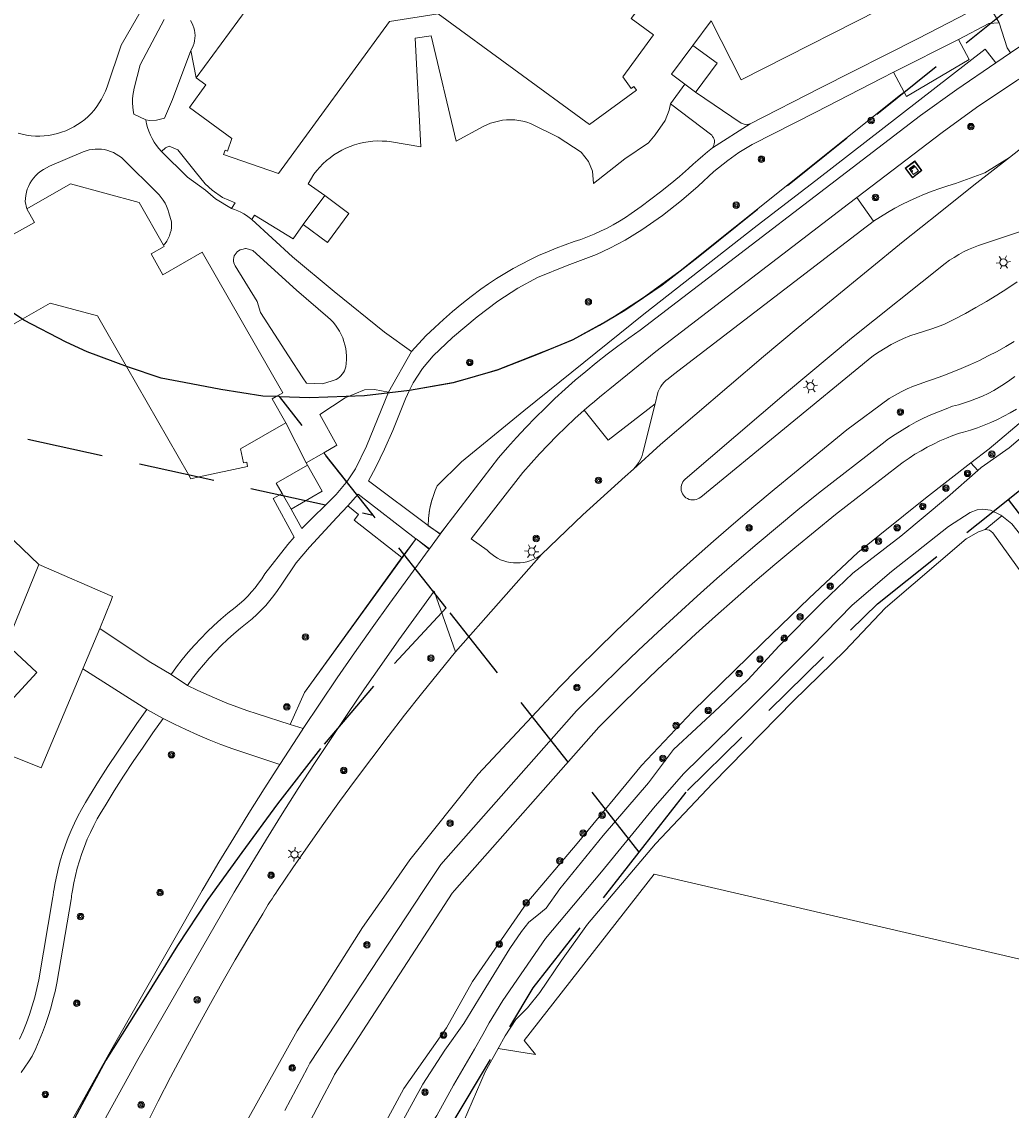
# Model space of a CAD drawing. Header units: metres. Extents: x 89872 to 94585, y 463299 to 469000.
# Tile 129 of 230: x 91353 to 91436, y 465232 to 465322. Entities that reach past the tile are written whole.
import ezdxf
from ezdxf.enums import TextEntityAlignment as Align

# ---------------------------------------------------------------- set-up
doc = ezdxf.new("R2010")
doc.units = ezdxf.units.M
doc.linetypes.add('HIDDEN', pattern=[9.525, 6.35, -3.175])
doc.layers.get('0').update_dxf_attribs({"linetype": 'CONTINUOUS'})
for name, color, linetype, lineweight in [('B-WE-GR-BEPLANTING_CULTUUR-G', 251, 'CONTINUOUS', 13), ('B-WE-GR-BOOM-S', 251, 'CONTINUOUS', 13), ('B-WE-IE-TERREINAFSCHEIDING-G', 251, 'CONTINUOUS', 13), ('B-WE-KL-ET_LS_OV_LICHTMAST-S', 251, 'CONTINUOUS', 13), ('B-WE-OG-TOPOGRAFIE_BEBOUWING-GV', 251, 'CONTINUOUS', 13), ('B-WE-OG-TOPOGRAFIE_HUISNUMMER-T25', 251, 'CONTINUOUS', 13), ('B-WE-OG-TOPOGRAFIE_WATER-GV', 251, 'CONTINUOUS', 13), ('B-WE-VH-VERHARDING-GV', 251, 'CONTINUOUS', 13), ('Percelen', 10, 'HIDDEN', 25), ('Q_VERKEERSREGELINSTALLATIEKAST', 251, 'CONTINUOUS', 13)]:
    doc.layers.add(name, color=color, linetype=linetype, lineweight=lineweight)
doc.styles.get("Standard").update_dxf_attribs({"font": 'isocp.shx'})

# ---------------------------------------------------------------- blocks, each defined once
blk = doc.blocks.new('Q_VERKEERSREGELINSTALLATIEKAST')
for points in [[(-0.5, 0.5), (0.5, 0.5), (0.5, -0.5), (-0.5, -0.5)], [(-0.262, 0.264), (0.25, 0.264), (0.25, 0.187), (-0.262, 0.187)], [(-0.262, 0.107), (0.25, 0.107), (0.25, -0.332), (-0.262, -0.332)]]:
    blk.add_lwpolyline(points, close=True)
blk.add_lwpolyline([(-0.442, 0.464), (0.438, 0.464, -0.414214), (0.459, 0.442), (0.459, -0.437, -0.414214), (0.438, -0.459), (-0.442, -0.459, -0.414214), (-0.463, -0.437), (-0.463, 0.442), (-0.463, 0.444), (-0.463, 0.446), (-0.463, 0.448), (-0.462, 0.45), (-0.461, 0.451), (-0.46, 0.453), (-0.459, 0.455), (-0.458, 0.456), (-0.457, 0.457), (-0.456, 0.459), (-0.454, 0.46), (-0.453, 0.461), (-0.451, 0.462), (-0.449, 0.462), (-0.447, 0.463), (-0.446, 0.463), (-0.444, 0.464), (-0.442, 0.464)], format="xyb")
blk.add_circle((-0.177, -0.034), 0.0354)
blk = doc.blocks.new('Q_LICHTMAST')
for points in [[(-0.26, 0.15), (-0.52, 0.3)], [(0, 0.3), (0, 0.6)], [(0.26, 0.15), (0.52, 0.3)], [(-0.26, -0.15), (-0.52, -0.3)], [(0, -0.3), (0, -0.6)], [(0.26, -0.15), (0.52, -0.3)]]:
    blk.add_lwpolyline(points)
blk.add_circle((0, 0), 0.3)
blk = doc.blocks.new('Q_BOOM')
for radius in [0.27, 0.18, 0.09]:
    blk.add_circle((0, 0), radius)

msp = doc.modelspace()

# ---------------------------------------------------------------- linework, layer by layer
at = {"layer": 'B-WE-GR-BEPLANTING_CULTUUR-G'}
for p, q in [((91380.343, 465284.036), (91378.433, 465286.453)), ((91432.952, 465284.99), (91432.357, 465285.613)), ((91433.564, 465280.077), (91434.949, 465281.191)), ((91387.139, 465280.526), (91387.134, 465280.412)), ((91387.139, 465280.526), (91387.134, 465280.412)), ((91387.151, 465280.823), (91387.139, 465280.526)), ((91387.163, 465280.953), (91387.151, 465280.823)), ((91386.119, 465279.281), (91386.081, 465279.229)), ((91384.927, 465277.743), (91376.841, 465266.495)), ((91376.841, 465266.495), (91375.641, 465263.827)), ((91375.641, 465263.827), (91376.722, 465263.48)), ((91392.957, 465236.824), (91396.086, 465236.335))]:
    msp.add_line(p, q, dxfattribs=at)
for points in [[(91434.433, 465318.942), (91433.552, 465320.069), (91419.454, 465309.152), (91414.558, 465305.405), (91405.112, 465298.005), (91395.099, 465289.945), (91389.904, 465285.694), (91387.889, 465283.695)], [(91428.163, 465314.563), (91431.19, 465316.734), (91434.433, 465318.942)], [(91426.806, 465316.506), (91426.507, 465316.267), (91408.126, 465301.619), (91405.08, 465299.393), (91402.467, 465297.709), (91399.176, 465295.887), (91397.675, 465295.256), (91392.944, 465293.397), (91391.069, 465292.85), (91389.203, 465292.31), (91385.588, 465291.67)], [(91388.519, 465280.212), (91392.99, 465286.024), (91393.735, 465286.886), (91394.496, 465287.734), (91395.273, 465288.567), (91396.066, 465289.385), (91396.875, 465290.188), (91397.699, 465290.974), (91398.538, 465291.745), (91399.392, 465292.499), (91400.26, 465293.237), (91401.142, 465293.958), (91402.038, 465294.662), (91402.947, 465295.348), (91403.87, 465296.017), (91404.805, 465296.668), (91428.163, 465314.563)], [(91387.889, 465283.695), (91387.72, 465283.306), (91387.572, 465282.908), (91387.445, 465282.504), (91387.339, 465282.093), (91387.255, 465281.677), (91387.255, 465281.676)], [(91387.889, 465283.695), (91387.719, 465283.302), (91387.57, 465282.901), (91387.442, 465282.492), (91387.336, 465282.077), (91387.255, 465281.676)], [(91387.255, 465281.676), (91387.193, 465281.258), (91387.163, 465280.953)], [(91387.255, 465281.676), (91387.251, 465281.657), (91387.189, 465281.233), (91387.163, 465280.953)], [(91387.134, 465280.412), (91387.133, 465280.379), (91387.606, 465280.06)], [(91387.151, 465280.823), (91387.15, 465280.807), (91387.139, 465280.526)], [(91387.163, 465280.953), (91387.152, 465280.836), (91387.151, 465280.823)], [(91387.606, 465280.06), (91388.144, 465279.696), (91388.519, 465280.212)], [(91386.081, 465279.229), (91384.61, 465277.201), (91376.841, 465266.495)], [(91387.234, 465278.444), (91386.13, 465279.296), (91386.119, 465279.281)], [(91376.722, 465263.48), (91378.133, 465265.595), (91379.561, 465267.698), (91381.007, 465269.789), (91382.47, 465271.868), (91383.951, 465273.935), (91385.449, 465275.989), (91387.14, 465278.315)], [(91387.14, 465278.315), (91387.234, 465278.444), (91387.234, 465278.444)], [(91439.549, 465243.554), (91405.975, 465251.351), (91395.134, 465237.506), (91396.086, 465236.335)]]:
    msp.add_lwpolyline(points, dxfattribs=at)
at = {"layer": 'B-WE-IE-TERREINAFSCHEIDING-G'}
for p, q in [((91410.716, 465322.444), (91409.198, 465320.401)), ((91426.806, 465316.506), (91425.919, 465318.161)), ((91376.974, 465285.61), (91377.066, 465285.424)), ((91386.081, 465279.229), (91384.927, 465277.743)), ((91386.121, 465279.28), (91386.081, 465279.229))]:
    msp.add_line(p, q, dxfattribs=at)
for points in [[(91435.666, 465319.782), (91435.389, 465320.192), (91434.714, 465322.285)], [(91407.324, 465315.536), (91407.207, 465315.01), (91406.888, 465314.141), (91406.063, 465312.958), (91405.509, 465312.279), (91403.51, 465310.954), (91400.916, 465308.886), (91400.841, 465309.931), (91400.509, 465310.716), (91399.875, 465311.506), (91397.972, 465312.757), (91395.675, 465313.895), (91395.352, 465314.002), (91395.023, 465314.087), (91394.688, 465314.148), (91394.35, 465314.185), (91394.01, 465314.198), (91393.67, 465314.188), (91393.331, 465314.154), (91392.996, 465314.096), (91392.665, 465314.014), (91392.342, 465313.91), (91392.026, 465313.783), (91391.72, 465313.634), (91389.464, 465312.408), (91387.373, 465321.205), (91386.061, 465321.001), (91386.515, 465311.948), (91384.071, 465312.36), (91383.686, 465312.406), (91383.299, 465312.431), (91382.912, 465312.433), (91382.524, 465312.413), (91382.139, 465312.37), (91381.757, 465312.306), (91381.379, 465312.22), (91381.006, 465312.112), (91380.641, 465311.983), (91380.283, 465311.834), (91379.935, 465311.664), (91379.596, 465311.474), (91379.27, 465311.266), (91378.955, 465311.039), (91378.655, 465310.794), (91378.368, 465310.533), (91378.098, 465310.255), (91377.843, 465309.963), (91377.606, 465309.656), (91377.134, 465308.859), (91378.518, 465307.885)], [(91431.331, 465320.895), (91432.218, 465319.214), (91426.996, 465316.152), (91426.806, 465316.506)], [(91363.608, 465314.197), (91363.901, 465314.145), (91364.494, 465314.158), (91365.154, 465314.347), (91365.82, 465315.876), (91367.349, 465319.974)], [(91366.273, 465311.692), (91365.556, 465312.003), (91365.244, 465311.868), (91364.901, 465311.558)], [(91370.737, 465306.804), (91371.041, 465307.276), (91369.994, 465307.731), (91369.142, 465308.33), (91368.536, 465308.876), (91367.71, 465309.895), (91366.273, 465311.692)], [(91376.729, 465305.477), (91375.883, 465304.283), (91372.648, 465306.24), (91372.446, 465305.886)], [(91384.927, 465277.743), (91380.957, 465280.837), (91381.331, 465281.311), (91380.432, 465282.035)], [(91359.757, 465271.827), (91360.702, 465274.152), (91360.838, 465274.474), (91354.69, 465277.161)], [(91358.363, 465268.467), (91354.878, 465260.215), (91348.9, 465262.6)]]:
    msp.add_lwpolyline(points, dxfattribs=at)
at = {"layer": 'B-WE-OG-TOPOGRAFIE_BEBOUWING-GV'}
for p, q in [((91374.266, 465326.562), (91367.791, 465317.696)), ((91408.53, 465317.16), (91409.416, 465316.502)), ((91378.518, 465307.885), (91376.729, 465305.477)), ((91374.965, 465283.056), (91375.704, 465281.764))]:
    msp.add_line(p, q, dxfattribs=at)
for points in [[(91410.716, 465322.444), (91413.206, 465317.541), (91426.58, 465324.334), (91421.772, 465333.801)], [(91367.791, 465317.696), (91368.602, 465317.103), (91367.238, 465315.234), (91370.775, 465312.651), (91370.409, 465311.589), (91370.206, 465311.659), (91370.08, 465311.295), (91374.669, 465309.714), (91383.918, 465322.379), (91387.965, 465323.013), (91400.585, 465313.797), (91404.498, 465316.662), (91404.277, 465316.964), (91404.065, 465316.809), (91403.355, 465317.778), (91405.911, 465321.279), (91404.059, 465322.631), (91404.662, 465323.456), (91393.756, 465331.419)], [(91409.198, 465320.401), (91407.409, 465317.993), (91408.53, 465317.16)], [(91409.416, 465316.502), (91409.463, 465316.566), (91411.205, 465318.91), (91409.198, 465320.401)], [(91365.072, 465303.761), (91363.043, 465307.307), (91357.325, 465308.858), (91353.681, 465306.773)], [(91353.681, 465306.773), (91354.322, 465305.653), (91352.584, 465304.659), (91350.709, 465307.935)], [(91376.729, 465305.477), (91378.736, 465303.986), (91380.525, 465306.394), (91378.518, 465307.885)], [(91375.265, 465288.951), (91374.127, 465290.941), (91374.477, 465291.142), (91375.013, 465291.449), (91368.306, 465303.169), (91365.025, 465301.292), (91364.035, 465303.021), (91365.135, 465303.651), (91365.072, 465303.761)], [(91339.001, 465301.235), (91339.5, 465300.362), (91337.492, 465299.213), (91339.667, 465295.412), (91338.899, 465294.592), (91338.743, 465294.738), (91338.48, 465294.457), (91342.024, 465291.141), (91353.308, 465297.598), (91355.636, 465298.93), (91359.589, 465297.858), (91361.999, 465293.647), (91367.154, 465284.638), (91367.351, 465284.294), (91368.042, 465284.443), (91372.091, 465285.313), (91372.013, 465285.679), (91371.756, 465285.624), (91371.504, 465286.799), (91375.265, 465288.951)], [(91377.066, 465285.424), (91374.462, 465283.934), (91374.965, 465283.056)], [(91375.704, 465281.764), (91378.308, 465283.254), (91377.066, 465285.424)], [(91348.9, 465262.6), (91349.448, 465263.892), (91350.036, 465263.332), (91354.527, 465268.158), (91351.999, 465270.519)]]:
    msp.add_lwpolyline(points, dxfattribs=at)
at = {"layer": 'B-WE-OG-TOPOGRAFIE_WATER-GV'}
for points in [[(91445.609, 465293.879), (91445.145, 465294.552), (91444.793, 465294.82), (91444.199, 465294.901), (91443.218, 465294.537), (91440.088, 465292.093), (91436.928, 465289.34), (91433.891, 465286.799), (91432.357, 465285.613)], [(91432.952, 465284.99), (91433.223, 465285.227), (91435.556, 465286.876), (91438.956, 465289.767), (91442.667, 465292.773), (91443.746, 465293.373), (91443.96, 465293.345), (91444.455, 465293.099), (91444.831, 465292.856), (91444.947, 465292.687), (91445.081, 465292.162), (91444.978, 465291.688), (91444.708, 465291.17), (91444.464, 465290.77), (91443.91, 465290.327)], [(91432.357, 465285.613), (91428.569, 465282.679), (91422.931, 465278.161), (91418.897, 465274.353), (91414.983, 465270.591), (91409.161, 465264.911), (91404.901, 465260.417), (91399.563, 465253.897), (91395.345, 465248.974), (91390.839, 465242.417), (91388.659, 465238.554), (91385.104, 465233.502), (91381.745, 465227.282), (91379.027, 465221.122), (91376.93, 465215.095), (91375.316, 465210.867), (91374.492, 465207.1), (91374.404, 465206.056), (91374.491, 465205.579), (91375.08, 465205.236), (91376.149, 465205.171), (91376.482, 465205.249)], [(91383.788, 465228.589), (91386.68, 465233.866), (91388.534, 465236.688), (91390.116, 465238.92), (91391.948, 465241.909), (91393.952, 465245.156), (91394.902, 465246.567), (91395.51, 465247.365), (91396.184, 465247.877), (91396.955, 465248.506), (91398.099, 465250.127), (91401.715, 465254.56), (91405.496, 465258.967), (91407.587, 465261.737), (91411.425, 465265.287), (91413.769, 465267.53), (91416.383, 465270.387), (91419.961, 465273.989), (91422.522, 465276.442), (91426.519, 465279.514), (91430.4, 465282.754), (91432.952, 465284.99)], [(91434.949, 465281.191), (91434.868, 465281.253), (91433.996, 465281.672), (91433.355, 465281.754), (91432.879, 465281.714), (91432.305, 465281.486), (91430.502, 465280.304), (91425.734, 465276.579)], [(91468.783, 465233.138), (91469.02, 465233.495), (91469.236, 465233.898), (91469.384, 465234.848), (91469.34, 465235.371), (91469.2, 465235.871), (91468.328, 465237.207), (91466.138, 465240.738), (91464.464, 465242.958), (91461.208, 465247.184), (91456.468, 465253.701), (91449.555, 465262.488), (91445.946, 465267.215), (91445.033, 465268.408), (91440.906, 465274.045), (91435.784, 465280.549), (91434.949, 465281.191)], [(91392.957, 465236.824), (91393.545, 465237.879), (91394.447, 465239.243), (91395.415, 465240.225), (91396.435, 465241.492), (91398.238, 465244.148), (91400.403, 465247.179), (91406.077, 465253.884), (91410.844, 465258.94), (91417.566, 465265.793), (91421.868, 465269.953), (91425.255, 465273.534), (91431.959, 465279.295), (91432.99, 465279.872), (91433.564, 465280.077)], [(91433.564, 465280.077), (91433.919, 465279.999), (91434.201, 465279.781), (91436.897, 465276.028), (91440.997, 465270.968), (91444.974, 465265.695), (91446.485, 465264.012), (91449.761, 465259.358), (91452.64, 465255.8), (91453.002, 465255.287)], [(91425.734, 465276.579), (91422.477, 465273.757), (91419.068, 465270.295), (91413.725, 465264.916), (91408.433, 465259.726), (91406.058, 465257.008), (91401.57, 465251.543), (91396.913, 465245.987), (91393.35, 465240.826), (91392.211, 465238.969), (91391.698, 465237.985), (91390.991, 465236.764), (91389.258, 465233.78), (91387.852, 465231.247), (91385.96, 465228.503), (91384.263, 465224.847), (91381.856, 465219.635), (91379.987, 465214.46), (91378.25, 465210.019), (91377.273, 465207.886)], [(91390.074, 465230.71), (91391.879, 465234.887), (91392.957, 465236.824)]]:
    msp.add_lwpolyline(points, dxfattribs=at)
at = {"layer": 'B-WE-VH-VERHARDING-GV'}
for p, q in [((91433.467, 465324.428), (91434.714, 465322.285)), ((91435.666, 465319.782), (91440.194, 465322.865)), ((91431.331, 465320.895), (91425.919, 465318.161)), ((91367.791, 465317.696), (91367.349, 465319.974)), ((91434.433, 465318.942), (91435.666, 465319.782)), ((91407.324, 465315.536), (91408.53, 465317.16)), ((91413.955, 465313.852), (91410.829, 465311.861)), ((91422.845, 465307.714), (91424.257, 465305.751)), ((91385.745, 465294.899), (91383.828, 465291.506)), ((91376.974, 465285.61), (91375.265, 465288.951)), ((91378.433, 465286.453), (91376.974, 465285.61)), ((91375.704, 465281.764), (91376.617, 465280.154)), ((91387.134, 465280.412), (91387.134, 465280.412)), ((91387.134, 465280.412), (91387.606, 465280.06)), ((91387.606, 465280.06), (91388.126, 465279.671)), ((91388.126, 465279.671), (91388.519, 465280.212)), ((91386.121, 465279.28), (91386.119, 465279.281)), ((91387.223, 465278.429), (91386.121, 465279.28)), ((91387.234, 465278.444), (91388.126, 465279.671)), ((91387.14, 465278.315), (91387.223, 465278.429)), ((91387.223, 465278.429), (91387.234, 465278.444)), ((91389.417, 465269.881), (91396.589, 465277.988)), ((91354.69, 465277.161), (91351.999, 465270.519)), ((91358.363, 465268.467), (91359.757, 465271.827)), ((91363.701, 465265.064), (91358.363, 465268.467)), ((91365.714, 465268), (91367.081, 465267.082)), ((91365.047, 465264.313), (91363.701, 465265.064))]:
    msp.add_line(p, q, dxfattribs=at)
for points in [[(91352.953, 465313.08), (91353.311, 465312.987), (91353.673, 465312.916), (91354.039, 465312.868), (91354.407, 465312.841), (91354.776, 465312.838), (91355.144, 465312.857), (91355.511, 465312.898), (91355.875, 465312.962), (91356.234, 465313.048), (91356.587, 465313.155), (91356.932, 465313.284), (91357.27, 465313.434), (91357.597, 465313.604), (91357.914, 465313.794), (91358.218, 465314.003), (91358.509, 465314.229), (91358.786, 465314.474), (91359.047, 465314.734), (91359.292, 465315.011), (91359.519, 465315.301), (91359.729, 465315.605), (91359.919, 465315.921), (91360.09, 465316.248), (91360.24, 465316.585), (91360.37, 465316.931), (91361.554, 465320.408), (91365.533, 465327.326)], [(91413.955, 465313.852), (91419.842, 465316.869), (91427.966, 465320.961), (91432.977, 465323.54), (91433.105, 465323.657), (91433.217, 465323.789), (91433.311, 465323.935), (91433.385, 465324.092), (91433.437, 465324.257), (91433.467, 465324.428)], [(91365.132, 465322.54), (91363.14, 465318.766), (91362.634, 465316.821), (91362.567, 465316.518), (91362.52, 465316.212), (91362.495, 465315.903), (91362.492, 465315.593), (91362.51, 465315.284), (91362.549, 465314.976), (91362.609, 465314.672), (91363.608, 465314.197)], [(91367.349, 465319.974), (91367.458, 465320.164), (91367.549, 465320.363), (91367.62, 465320.571), (91367.67, 465320.784), (91367.699, 465321.001), (91367.708, 465321.22), (91367.695, 465321.438), (91367.661, 465321.655), (91367.606, 465321.867), (91367.531, 465322.072), (91367.436, 465322.27), (91367.323, 465322.457)], [(91434.714, 465322.285), (91433.853, 465322.22), (91431.331, 465320.895)], [(91425.919, 465318.161), (91424.95, 465317.67), (91419.439, 465314.842), (91414.129, 465312.148), (91413.037, 465311.48), (91412.094, 465310.81), (91410.949, 465309.888), (91409.624, 465308.67), (91408.24, 465307.487), (91406.672, 465306.218), (91404.927, 465305.026), (91403.548, 465304.181), (91402.281, 465303.501), (91401.162, 465302.987), (91398.713, 465302.048), (91396.242, 465301.051), (91394.595, 465300.164), (91392.953, 465299.08), (91391.222, 465297.784), (91389.175, 465296.05), (91387.554, 465294.524), (91386.669, 465293.485), (91385.879, 465292.28), (91385.588, 465291.67)], [(91436.361, 465317.569), (91436.197, 465317.465), (91432.823, 465315.213), (91429.982, 465313.134), (91422.845, 465307.714)], [(91409.416, 465316.502), (91413.231, 465313.906), (91413.642, 465313.786), (91413.955, 465313.852)], [(91410.829, 465311.861), (91410.898, 465311.968), (91410.95, 465312.084), (91410.982, 465312.207), (91410.994, 465312.334), (91410.985, 465312.461), (91410.957, 465312.585), (91410.909, 465312.703), (91410.843, 465312.811), (91410.76, 465312.908), (91407.324, 465315.536)], [(91363.608, 465314.197), (91363.671, 465313.872), (91363.756, 465313.551), (91363.861, 465313.237), (91363.987, 465312.931), (91364.133, 465312.633), (91364.298, 465312.346), (91364.481, 465312.07), (91364.683, 465311.807), (91364.901, 465311.558)], [(91385.745, 465294.899), (91386.951, 465296.207), (91387.678, 465296.893), (91388.42, 465297.563), (91389.174, 465298.219), (91389.942, 465298.859), (91390.722, 465299.484), (91391.515, 465300.093), (91392.171, 465300.546), (91392.839, 465300.981), (91393.518, 465301.398), (91394.208, 465301.796), (91394.909, 465302.176), (91395.62, 465302.537), (91396.34, 465302.879), (91397.069, 465303.201), (91397.806, 465303.504), (91398.551, 465303.786), (91399.304, 465304.049), (91399.866, 465304.236), (91400.421, 465304.442), (91400.969, 465304.667), (91401.509, 465304.911), (91402.04, 465305.173), (91402.562, 465305.454), (91403.073, 465305.752), (91403.574, 465306.068), (91404.064, 465306.401), (91404.89, 465306.982), (91405.703, 465307.581), (91406.504, 465308.196), (91407.292, 465308.828), (91408.067, 465309.476), (91408.828, 465310.14), (91409.221, 465310.493), (91409.617, 465310.841), (91410.018, 465311.186), (91410.421, 465311.525), (91410.829, 465311.861)], [(91435.574, 465311.069), (91436.879, 465312.091), (91437.203, 465312.319), (91437.493, 465312.59)], [(91365.072, 465303.761), (91365.206, 465303.887), (91365.346, 465304.086), (91365.466, 465304.297), (91365.566, 465304.519), (91365.645, 465304.748), (91365.702, 465304.985), (91365.736, 465305.225), (91365.748, 465305.468), (91365.737, 465305.711), (91365.524, 465306.458), (91365.436, 465306.729), (91365.329, 465306.993), (91365.202, 465307.248), (91365.057, 465307.493), (91364.894, 465307.727), (91364.715, 465307.948), (91364.519, 465308.155), (91361.766, 465310.872), (91361.572, 465311.048), (91361.365, 465311.206), (91361.144, 465311.347), (91360.913, 465311.468), (91360.672, 465311.57), (91360.424, 465311.651), (91360.169, 465311.711), (91359.911, 465311.749), (91359.65, 465311.765), (91359.389, 465311.76), (91359.129, 465311.732), (91358.872, 465311.683), (91358.621, 465311.612), (91358.376, 465311.52), (91355.565, 465310.328), (91355.314, 465310.209), (91355.073, 465310.071), (91354.844, 465309.913), (91354.628, 465309.738), (91354.427, 465309.546), (91354.242, 465309.339), (91354.074, 465309.117), (91353.925, 465308.883), (91353.813, 465308.649), (91353.721, 465308.407), (91353.649, 465308.157), (91353.598, 465307.903), (91353.569, 465307.645), (91353.561, 465307.386), (91353.681, 465306.773)], [(91364.901, 465311.558), (91367.08, 465309.427), (91368.571, 465308.329), (91369.403, 465307.602), (91370.737, 465306.804)], [(91404.233, 465285.1), (91406.502, 465287.135), (91409.353, 465289.596), (91412.217, 465292.042), (91415.093, 465294.473), (91417.982, 465296.889), (91420.883, 465299.29), (91423.797, 465301.676), (91426.723, 465304.047), (91429.661, 465306.403), (91432.612, 465308.744), (91435.574, 465311.069)], [(91424.257, 465305.751), (91424.832, 465306.125), (91425.418, 465306.483), (91426.014, 465306.823), (91426.62, 465307.145), (91427.235, 465307.45), (91427.859, 465307.736), (91428.49, 465308.004), (91429.13, 465308.253), (91429.776, 465308.484), (91430.429, 465308.695), (91431.088, 465308.887), (91433.537, 465309.793), (91435.574, 465311.069)], [(91422.845, 465307.714), (91422.171, 465307.202), (91406.11, 465294.892), (91402.282, 465291.797), (91401.846, 465291.446), (91401.414, 465291.091), (91400.986, 465290.732), (91400.561, 465290.367), (91400.14, 465289.999)], [(91370.737, 465306.804), (91371.004, 465306.721), (91371.265, 465306.621), (91371.519, 465306.505), (91371.765, 465306.373), (91372.002, 465306.225), (91372.229, 465306.063), (91372.446, 465305.886)], [(91372.446, 465305.886), (91375.834, 465302.791), (91379.287, 465299.884), (91383.497, 465296.493), (91385.745, 465294.899)], [(91424.257, 465305.751), (91424.074, 465305.627), (91423.626, 465305.287), (91407.591, 465292.974), (91407.131, 465292.626), (91406.954, 465292.486), (91406.792, 465292.33), (91406.646, 465292.159), (91406.517, 465291.974), (91406.406, 465291.777), (91406.315, 465291.571), (91406.245, 465291.357), (91406.038, 465290.526)], [(91436.402, 465304.86), (91432.991, 465303.735), (91432.569, 465303.569), (91432.155, 465303.386), (91431.748, 465303.186), (91431.35, 465302.97), (91430.96, 465302.738), (91430.581, 465302.491), (91430.211, 465302.229), (91422.408, 465295.992), (91416.984, 465291.469), (91408.547, 465284.256)], [(91379.134, 465292.461), (91379.297, 465292.507), (91379.454, 465292.572), (91379.603, 465292.654), (91379.741, 465292.752), (91379.867, 465292.866), (91379.979, 465292.993), (91380.076, 465293.133), (91380.156, 465293.282), (91380.218, 465293.44), (91380.262, 465293.604), (91380.304, 465293.909), (91380.324, 465294.216), (91380.324, 465294.524), (91380.303, 465294.831), (91380.26, 465295.136), (91380.197, 465295.438), (91380.113, 465295.734), (91380.01, 465296.024), (91379.886, 465296.306), (91379.744, 465296.579), (91379.583, 465296.842), (91379.405, 465297.093), (91379.21, 465297.331), (91378.999, 465297.556), (91378.773, 465297.765), (91376.162, 465299.992), (91372.512, 465303.301), (91371.973, 465303.464), (91371.912, 465303.482), (91371.599, 465303.402), (91371.463, 465303.355), (91371.336, 465303.288), (91371.221, 465303.202), (91371.121, 465303.099), (91371.038, 465302.982), (91370.974, 465302.853), (91370.931, 465302.716), (91370.91, 465302.573), (91370.911, 465302.43), (91370.935, 465302.288), (91370.981, 465302.152), (91371.047, 465302.024), (91372.889, 465299.065), (91373.171, 465298.144), (91375.501, 465294.539), (91376.694, 465292.693), (91376.988, 465292.256), (91378.324, 465292.21), (91379.134, 465292.461)], [(91408.547, 465284.256), (91408.444, 465284.151), (91408.358, 465284.031), (91408.29, 465283.9), (91408.243, 465283.76), (91408.217, 465283.615), (91408.213, 465283.467), (91408.231, 465283.321), (91408.27, 465283.179), (91408.331, 465283.044), (91408.41, 465282.92), (91408.508, 465282.809), (91408.62, 465282.714), (91408.746, 465282.637), (91408.882, 465282.579), (91409.025, 465282.542), (91409.171, 465282.527), (91409.319, 465282.534), (91409.463, 465282.563), (91409.602, 465282.612), (91409.732, 465282.682), (91409.85, 465282.771), (91423.795, 465294.21), (91424.256, 465294.554), (91424.731, 465294.879), (91425.219, 465295.184), (91425.719, 465295.469), (91426.231, 465295.733), (91426.753, 465295.975), (91427.284, 465296.196), (91429.107, 465296.793), (91430.104, 465297.151), (91431.009, 465297.597), (91431.904, 465298.063), (91432.788, 465298.549), (91433.661, 465299.055), (91434.523, 465299.581), (91435.372, 465300.125), (91436.209, 465300.689)], [(91435.981, 465295.733), (91435.269, 465295.311), (91434.546, 465294.907), (91433.814, 465294.521), (91433.073, 465294.153), (91432.323, 465293.804), (91431.564, 465293.473), (91430.797, 465293.161), (91430.023, 465292.869), (91429.242, 465292.595), (91428.672, 465292.388), (91428.128, 465292.208), (91427.591, 465292.005), (91427.063, 465291.781), (91426.546, 465291.534), (91426.039, 465291.267), (91425.543, 465290.978), (91422.022, 465288.369), (91417.666, 465284.784), (91415.957, 465283.385), (91414.261, 465281.969), (91412.579, 465280.537), (91410.911, 465279.089), (91409.258, 465277.624), (91407.618, 465276.144), (91405.993, 465274.648), (91404.382, 465273.136), (91402.786, 465271.609), (91401.205, 465270.067), (91399.639, 465268.509), (91398.088, 465266.936), (91397.808, 465266.612), (91391.287, 465259.679), (91385.601, 465252.554), (91383.817, 465250), (91381.649, 465246.897), (91376.228, 465238.295), (91371.235, 465229.373)], [(91375.201, 465231.666), (91376.123, 465233.454), (91377.065, 465235.232), (91377.263, 465235.611), (91386.755, 465250), (91388.18, 465252.161), (91399.502, 465264.95), (91399.917, 465265.371), (91401.485, 465266.932), (91403.068, 465268.478), (91404.665, 465270.009), (91406.277, 465271.524), (91407.902, 465273.025), (91409.542, 465274.51), (91411.196, 465275.98), (91412.863, 465277.434), (91414.544, 465278.872), (91416.239, 465280.294), (91417.947, 465281.701), (91419.668, 465283.091), (91424.958, 465287.205), (91425.504, 465287.607), (91426.062, 465287.991), (91426.634, 465288.355), (91427.217, 465288.7), (91427.812, 465289.025), (91428.418, 465289.33), (91429.033, 465289.614), (91429.658, 465289.877), (91430.291, 465290.119), (91430.825, 465290.328), (91431.337, 465290.459), (91431.843, 465290.61), (91432.343, 465290.78), (91432.835, 465290.969), (91433.321, 465291.178), (91433.797, 465291.405), (91434.265, 465291.65), (91434.722, 465291.914), (91435.169, 465292.195), (91435.605, 465292.493), (91436.029, 465292.808)], [(91383.828, 465291.506), (91382.654, 465291.721), (91381.816, 465291.701), (91380.222, 465291.024), (91378.115, 465289.651), (91379.52, 465287.082), (91378.433, 465286.453)], [(91380.343, 465284.036), (91381.066, 465285.133), (91381.992, 465287.007), (91383.828, 465291.506)], [(91385.588, 465291.67), (91385.244, 465290.949), (91384.184, 465288.305), (91383.507, 465286.752), (91382.782, 465285.257), (91382.166, 465284.125), (91387.134, 465280.412)], [(91436.163, 465290.094), (91435.645, 465289.786), (91435.116, 465289.497), (91434.576, 465289.226), (91434.028, 465288.976), (91433.47, 465288.746), (91432.905, 465288.535), (91432.332, 465288.346), (91431.753, 465288.177), (91431.421, 465288.085), (91430.866, 465287.888), (91430.318, 465287.673), (91429.777, 465287.439), (91429.244, 465287.188), (91428.721, 465286.919), (91428.206, 465286.632), (91427.701, 465286.329), (91427.207, 465286.008), (91426.724, 465285.672), (91426.252, 465285.319), (91421.091, 465281.308), (91419.387, 465279.937), (91417.697, 465278.55), (91416.02, 465277.146), (91414.357, 465275.727), (91412.708, 465274.291), (91411.072, 465272.839), (91409.451, 465271.372), (91407.844, 465269.889), (91406.251, 465268.391), (91404.673, 465266.878), (91403.11, 465265.349), (91401.561, 465263.805), (91401.369, 465263.601), (91389.327, 465250), (91389.134, 465249.782), (91379.32, 465234.66), (91379.177, 465234.365), (91378.205, 465232.521), (91377.253, 465230.665)], [(91406.038, 465290.526), (91402.129, 465287.521), (91400.14, 465289.999)], [(91404.233, 465285.1), (91404.391, 465285.262), (91404.535, 465285.436), (91404.664, 465285.621), (91404.778, 465285.816), (91404.876, 465286.02), (91404.958, 465286.23), (91405.022, 465286.447), (91406.038, 465290.526)], [(91331.59, 465289.785), (91341.684, 465286.481), (91342.326, 465286.253), (91342.959, 465286.003), (91343.584, 465285.732), (91344.2, 465285.441), (91344.806, 465285.13), (91345.401, 465284.799), (91345.985, 465284.448), (91346.557, 465284.078), (91347.116, 465283.69), (91347.663, 465283.283), (91348.195, 465282.858), (91351.926, 465279.778), (91354.69, 465277.161)], [(91400.14, 465289.999), (91399.367, 465289.302), (91398.608, 465288.59), (91397.863, 465287.863), (91397.133, 465287.122), (91396.416, 465286.367), (91395.715, 465285.598), (91395.028, 465284.816), (91390.719, 465279.299), (91392.045, 465278.341), (91392.244, 465278.147), (91392.457, 465277.97), (91392.685, 465277.811), (91392.925, 465277.671), (91393.175, 465277.551), (91393.435, 465277.452), (91393.701, 465277.375), (91393.973, 465277.32), (91394.249, 465277.287), (91394.526, 465277.277), (91394.804, 465277.289), (91395.079, 465277.325), (91395.35, 465277.382), (91395.616, 465277.462), (91395.875, 465277.563), (91396.124, 465277.685), (91396.363, 465277.827), (91396.589, 465277.988)], [(91396.589, 465277.988), (91400.026, 465281.281), (91403.556, 465284.475), (91404.233, 465285.1)], [(91376.617, 465280.154), (91379.462, 465282.978), (91380.299, 465283.968), (91380.343, 465284.036)], [(91375.973, 465279.433), (91374.221, 465282.656), (91374.965, 465283.056)], [(91386.119, 465279.281), (91381.307, 465282.997), (91380.432, 465282.035)], [(91380.432, 465282.035), (91379.531, 465281.071), (91377.232, 465278.586), (91376.131, 465277.28), (91374.876, 465275.438), (91374.584, 465274.996), (91374.274, 465274.566), (91373.945, 465274.15), (91373.6, 465273.748), (91373.238, 465273.361), (91372.859, 465272.99), (91372.465, 465272.635), (91372.057, 465272.297), (91371.491, 465271.847), (91370.938, 465271.379), (91370.4, 465270.895), (91369.878, 465270.395), (91369.37, 465269.879), (91368.879, 465269.348), (91368.404, 465268.802), (91367.945, 465268.242), (91367.504, 465267.669), (91367.081, 465267.082)], [(91365.714, 465268), (91366.171, 465268.626), (91366.646, 465269.238), (91367.139, 465269.836), (91367.649, 465270.419), (91368.177, 465270.987), (91368.721, 465271.539), (91369.281, 465272.074), (91369.857, 465272.593), (91370.448, 465273.094), (91371.053, 465273.578), (91371.414, 465273.877), (91371.761, 465274.191), (91372.095, 465274.519), (91372.414, 465274.862), (91372.718, 465275.218), (91373.006, 465275.587), (91373.278, 465275.968), (91373.534, 465276.36), (91375.435, 465278.825), (91375.973, 465279.433)], [(91389.417, 465269.881), (91387.631, 465274.926), (91386.157, 465272.912), (91384.7, 465270.886), (91383.26, 465268.848), (91381.836, 465266.799), (91380.429, 465264.738), (91379.038, 465262.666), (91377.665, 465260.582), (91376.309, 465258.487), (91374.969, 465256.382), (91373.647, 465254.265), (91372.342, 465252.138), (91371.055, 465250), (91371.012, 465249.928), (91370.969, 465249.856), (91362.926, 465235.919), (91358.012, 465226.998), (91354.654, 465220.821)], [(91359.757, 465271.827), (91363.882, 465269.057), (91365.714, 465268)], [(91363.621, 465230.452), (91364.63, 465232.445), (91365.657, 465234.429), (91366.703, 465236.403), (91367.765, 465238.368), (91368.846, 465240.323), (91369.944, 465242.268), (91371.06, 465244.204), (91372.193, 465246.129), (91373.344, 465248.044), (91373.812, 465248.838), (91373.966, 465249.071), (91374.12, 465249.304), (91374.275, 465249.536), (91374.43, 465249.768), (91374.586, 465250), (91375.851, 465251.868), (91377.133, 465253.724), (91378.431, 465255.569), (91379.747, 465257.401), (91381.079, 465259.221), (91382.428, 465261.03), (91383.793, 465262.825), (91385.175, 465264.608), (91386.573, 465266.379), (91387.987, 465268.136), (91389.417, 465269.881)], [(91367.081, 465267.082), (91367.883, 465266.685), (91368.694, 465266.307), (91369.514, 465265.949), (91370.342, 465265.61), (91371.178, 465265.292), (91372.022, 465264.994), (91372.872, 465264.716), (91375.641, 465263.827)], [(91353.086, 465237.594), (91353.381, 465238.278), (91353.655, 465238.971), (91353.906, 465239.672), (91354.135, 465240.381), (91354.341, 465241.097), (91354.525, 465241.819), (91354.685, 465242.547), (91355.863, 465249.477), (91355.877, 465249.582), (91355.891, 465249.686), (91355.905, 465249.791), (91355.92, 465249.896), (91355.936, 465250), (91356.045, 465250.643), (91356.174, 465251.281), (91356.324, 465251.916), (91356.495, 465252.545), (91356.685, 465253.168), (91356.896, 465253.785), (91357.126, 465254.394), (91357.377, 465254.996), (91357.646, 465255.59), (91357.934, 465256.174), (91358.242, 465256.749), (91358.567, 465257.313), (91358.911, 465257.867), (91359.67, 465259.092), (91360.444, 465260.308), (91361.235, 465261.513), (91362.041, 465262.707), (91362.863, 465263.891), (91363.701, 465265.064)], [(91365.047, 465264.313), (91364.2, 465263.131), (91363.369, 465261.937), (91362.554, 465260.733), (91361.756, 465259.517), (91360.974, 465258.291), (91360.209, 465257.054), (91359.874, 465256.515), (91359.558, 465255.965), (91359.261, 465255.404), (91358.983, 465254.834), (91358.725, 465254.255), (91358.486, 465253.667), (91358.268, 465253.071), (91358.07, 465252.468), (91357.893, 465251.859), (91357.737, 465251.244), (91357.601, 465250.624), (91357.487, 465250), (91357.463, 465249.851), (91357.44, 465249.702), (91357.418, 465249.553), (91357.398, 465249.404), (91357.379, 465249.254), (91356.19, 465242.266), (91356.038, 465241.567), (91355.866, 465240.873), (91355.675, 465240.185), (91355.463, 465239.502), (91355.232, 465238.825), (91354.982, 465238.155), (91354.713, 465237.493), (91354.425, 465236.839), (91354.118, 465236.193), (91353.832, 465235.727), (91353.528, 465235.271), (91353.207, 465234.828)], [(91374.76, 465260.475), (91372.856, 465261.121), (91371.852, 465261.448), (91370.855, 465261.796), (91369.866, 465262.165), (91368.885, 465262.554), (91367.912, 465262.964), (91366.948, 465263.393), (91365.993, 465263.843), (91365.047, 465264.313)], [(91374.76, 465260.475), (91376.636, 465263.35), (91376.722, 465263.48)], [(91352.134, 465221.093), (91355.775, 465227.863), (91360.77, 465236.801), (91368.309, 465250), (91368.471, 465250.283), (91369.697, 465252.341), (91370.939, 465254.389), (91372.197, 465256.428), (91373.47, 465258.456), (91374.76, 465260.475)]]:
    msp.add_lwpolyline(points, dxfattribs=at)
at = {"layer": 'Percelen'}
for p, q in [((91382.546, 465281.249), (91374.733, 465291.134)), ((91388.628, 465273.554), (91382.546, 465281.249)), ((91404.727, 465253.193), (91388.628, 465273.554))]:
    msp.add_line(p, q, dxfattribs=at)
for points in [[(91328.513, 465346.026), (91316.555, 465295.779), (91382.546, 465281.249)], [(91374.733, 465291.134), (91377.232, 465291.056), (91381.831, 465291.24), (91385.583, 465291.669), (91389.237, 465292.32), (91392.901, 465293.381), (91396.185, 465294.632), (91399.164, 465295.88), (91401.402, 465297.077), (91403.531, 465298.341), (91406.628, 465300.445), (91409.623, 465302.793), (91443.39, 465329.74)], [(91435.472, 465282.575), (91472.556, 465312.327), (91480.926, 465318.977)], [(91374.733, 465291.134), (91373.347, 465291.177), (91369.855, 465291.72), (91367.369, 465292.21), (91364.884, 465292.675), (91362.071, 465293.62), (91358.713, 465294.868), (91356.965, 465295.662), (91353.445, 465297.507), (91351.026, 465299.104)], [(91404.727, 465253.193), (91408.739, 465258.328), (91424.572, 465273.87), (91433.906, 465281.318), (91435.472, 465282.575)], [(91435.472, 465282.575), (91436.299, 465281.491), (91473.794, 465232.333)], [(91388.628, 465273.554), (91382.584, 465267.013), (91378.156, 465261.834), (91374.572, 465257.2), (91371.592, 465253.164), (91368.782, 465249.249), (91366.245, 465245.411), (91363.598, 465241.153), (91360.259, 465235.854), (91357.477, 465230.635), (91354.678, 465225.594), (91352.182, 465220.84), (91351.04, 465218.558), (91350.432, 465217.339), (91348.161, 465212.372)], [(91381.501, 465215.034), (91384.174, 465222.273), (91395.89, 465241.878), (91404.727, 465253.193)]]:
    msp.add_lwpolyline(points, dxfattribs=at)

# ---------------------------------------------------------------- block references
at = {"layer": 'B-WE-GR-BOOM-S'}
for p, rotation in [((91424.053, 465314.145), 38.55168661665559), ((91432.365, 465313.627), 36.19609049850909), ((91414.905, 465310.911), 26.90071436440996), ((91412.809, 465307.09), 38.55168661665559), ((91424.418, 465307.731), 37.21386255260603), ((91400.483, 465299.033), 28.97027821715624), ((91390.598, 465293.991), 16.139865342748), ((91426.489, 465289.849), 30.61563456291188), ((91434.112, 465286.346), 35.25325283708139), ((91432.088, 465284.744), 41.22405033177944), ((91401.325, 465284.162), 42.13929474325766), ((91430.286, 465283.514), 37.75961613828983), ((91428.348, 465281.991), 38.70687148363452), ((91413.873, 465280.211), 40.40999058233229), ((91426.223, 465280.217), 38.70687148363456), ((91396.141, 465279.313), 43.77424465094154), ((91424.67, 465279.092), 38.70687148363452), ((91423.534, 465278.487), 38.70687148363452), ((91420.647, 465275.338), 43.34923959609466), ((91418.127, 465272.79), 45.19151721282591), ((91376.909, 465271.11), 54.28827081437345), ((91416.811, 465271.004), 45.19151721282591), ((91387.366, 465269.348), 50.6659215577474), ((91414.789, 465269.27), 47.54317851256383), ((91413.057, 465268.059), 44.29268063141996), ((91399.535, 465266.899), 45.40348473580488), ((91375.35, 465265.282), 65.78297085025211), ((91410.475, 465264.995), 42.76761861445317), ((91407.797, 465263.732), 46.53118808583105), ((91365.74, 465261.305), 55.16285904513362), ((91406.697, 465260.992), 52.95180683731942), ((91380.098, 465259.996), 53.28752189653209), ((91401.639, 465256.273), 50.69241341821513), ((91388.957, 465255.6), 51.40890463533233), ((91400.052, 465254.763), 50.69241341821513), ((91398.097, 465252.461), 49.4102087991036), ((91374.037, 465251.261), 55.89434460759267), ((91364.79, 465249.816), 60.26587197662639), ((91395.311, 465248.966), 55.50297488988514), ((91358.162, 465247.819), 80.3436672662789), ((91382.033, 465245.462), 57.78077630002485), ((91393.06, 465245.527), 55.50297488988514), ((91367.878, 465240.886), 60.55421096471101), ((91357.846, 465240.595), 76.08036921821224), ((91388.416, 465237.952), 54.86664973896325), ((91375.812, 465235.21), 62.0849646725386), ((91355.23, 465233.007), 51.91345800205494), ((91386.869, 465233.185), 61.27555532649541), ((91363.21, 465232.127), 63.14818555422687)]:
    msp.add_blockref('Q_BOOM', p, dxfattribs=dict(at, rotation=rotation))
at = {"layer": 'B-WE-KL-ET_LS_OV_LICHTMAST-S'}
for p, rotation in [((91435.077, 465302.321), 35.596867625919), ((91419, 465292), 39.82426838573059), ((91395.76, 465278.236), 26.10299845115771), ((91376, 465253), 55.36589168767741)]:
    msp.add_blockref('Q_LICHTMAST', p, dxfattribs=dict(at, rotation=rotation))
at = {"layer": 'Q_VERKEERSREGELINSTALLATIEKAST', "rotation": 37.213862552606}
msp.add_blockref('Q_VERKEERSREGELINSTALLATIEKAST', (91427.587, 465310.065), dxfattribs=at)

# ---------------------------------------------------------------- texts
at = {"layer": 'B-WE-OG-TOPOGRAFIE_HUISNUMMER-T25'}
for s, rotation, p in [('27G-27H', 36.2, (91401.065, 465317.247)), ('27E-27F', 12.1, (91369.196, 465287.248))]:
    msp.add_text(s, height=0.0025, rotation=rotation, dxfattribs=at).set_placement(p, align=Align.MIDDLE)

doc.saveas('drawing.dxf')
